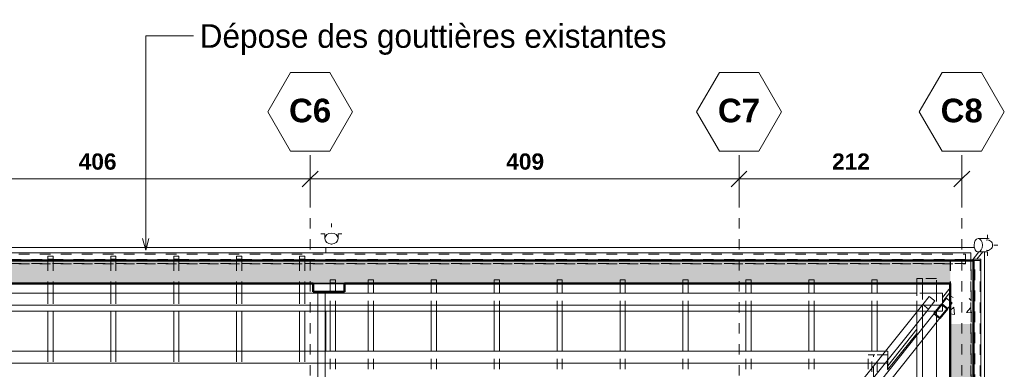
# Model space of a CAD drawing. Header units: metres. Extents: x -16.9 to 14.1, y -10.5 to 9.6.
# Tile 26 of 26: x 3.2 to 12.5, y 6.3 to 9.6. Entities that reach past the tile are written whole.
import ezdxf

# ---------------------------------------------------------------- set-up
doc = ezdxf.new("R2010")
doc.units = ezdxf.units.M
doc.linetypes.add('Ligne de quadrillage', pattern=[0.022225, 0.0127, -0.003175, 0.003175, -0.003175])
doc.linetypes.add('Tiret', pattern=[0.00635, 0.003175, -0.003175])
for name, color, linetype, lineweight in [('A-ANNO-DIMS', 211, 'Continuous', 9), ('A-ANNO-DIMS-75', 211, 'Continuous', 9), ('A-ROOF', 132, 'Continuous', 18), ('A-WALL', 113, 'Continuous', 25), ('A-WALL-HDLN', 110, 'Tiret', 25), ('A-WALL-PATT', 111, 'Continuous', 50), ('G-ANNO-TEXT', 231, 'Continuous', 9), ('P-PIPE', 3, 'Continuous', 50), ('P-PIPE-CNTR', 3, 'Continuous', 18), ('S-BEAM', 12, 'Continuous', 18), ('S-BEAM-HDLN', 1, 'Tiret', 18), ('S-COLS', 52, 'Continuous', 25), ('S-GRID', 1, 'Continuous', 9), ('S-GRID-IDEN', 1, 'Continuous', 9)]:
    doc.layers.add(name, color=color, linetype=linetype, lineweight=lineweight)
doc.styles.add('Arial_B', font='arialbd.ttf', dxfattribs={"height": 0.225})
doc.styles.add('Arial_B_1', font='arialbd.ttf', dxfattribs={"height": 0.154762})
doc.styles.add('Bodoni MT_B_I', font='BOD_BI.TTF', dxfattribs={"height": 0.225})
doc.dimstyles.new('Cotation_cm', dxfattribs={"dimscale": 0.3048, "dimtxt": 0.153039, "dimasz": 0.492126, "dimexe": 0.590551, "dimexo": 0.0625, "dimgap": 0.147638, "dimtad": 1, "dimdec": 0, "dimlfac": 100, "dimzin": 0, "dimdsep": 46, "dimtxsty": 'Arial_B_1', "dimblk1": 'OBLIQUE', "dimblk2": 'OBLIQUE', "dimsah": 1, "dimcen": 0.09, "dimazin": 0, "dimtfac": 1, "dimtdec": 4, "dimtix": 1, "dimtmove": 0, "dimatfit": 3, "dimfxl": 0.590551, "dimfxlon": 1, "dimtvp": 1, "dimtfill": 1, "dimtolj": 1, "dimtzin": 0, "dimarcsym": 2})
pattern_1 = [(50, (0, 0), (0.546555, -0.047815), [0.05715, -0.62865]), (355, (0, 0), (-0.105728, 0.573166), [0.04572, -0.50292]), (100.451, (0.04555, -0.004), (0.440828, 0.525349), [0.04857, -0.53427]), (46.184, (0, 0.1524), (0.813237, -0.12613), [0.08572, -0.94297]), (96.636, (0.0678, 0.1419), (0.712212, 0.742287), [0.07286, -0.80141]), (351.184, (0, 0.1524), (0.712217, 0.742274), [0.06858, -0.75438]), (21, (0.0762, 0.1143), (0.454846, -0.306795), [0.05715, -0.62865]), (326, (0.0762, 0.1143), (0.185405, 0.55256), [0.04572, -0.50292]), (71.451, (0.1141, 0.08873), (0.640251, 0.245763), [0.04857, -0.53427]), (37.5, (0, 0), (0.009261, 0.2536672), [0.02515, -0.47168, 0.02515, -0.48539, -0.50482]), (37.5, (0, 0), (0.009261, 0.2536672), [-1.007, 0.02515, -0.47968]), (7.5, (0, 0), (0.200456, 0.300546), [0.02515, -0.26594, 0.02515, -0.46025, -0.1924]), (7.5, (0, 0), (0.200456, 0.300546), [-0.77648, 0.02515, -0.16726]), (327.5, (-0.16993, 0), (0.4067682, -0.0171882), [0.02515, -0.16535, 0.02515, -0.56921, -0.78867]), (327.5, (-0.16993, 0), (0.4067682, -0.0171882), [-0.78486, 0.02515, -0.76352]), (317.5, (-0.24613, 0), (0.444383, 0.0762794), [0.02515, -0.2225, 0.02515, -0.36957, -0.56007]), (317.5, (-0.24613, 0), (0.444383, 0.0762794), [-0.64237, 0.02515, -0.53492])]

# ---------------------------------------------------------------- blocks, each defined once
blk = doc.blocks.new('Coude - PVC - Nom_ 40 - Standard-5038020-PH R_1 EXISTANT')
at = {"layer": 'P-PIPE', "lineweight": 18}
for p, q in [((12.2952, 7.5331), (12.3359, 7.5331)), ((12.3359, 7.4061), (12.2952, 7.4061))]:
    blk.add_line(p, q, dxfattribs=at)
at = {"layer": 'P-PIPE', "lineweight": 18, "flags": 128}
for points in [[(12.3359, 7.5331), (12.3397, 7.5331), (12.3433, 7.5331), (12.3468, 7.5331), (12.3502, 7.5331), (12.3534, 7.5331), (12.3565, 7.5331), (12.3594, 7.5331), (12.3621, 7.5331), (12.3647, 7.5331), (12.3671, 7.5331), (12.3693, 7.5331), (12.3714, 7.5331), (12.3732, 7.5331), (12.3749, 7.5331), (12.3764, 7.5331), (12.3777, 7.5331), (12.3789, 7.5331), (12.3798, 7.5331), (12.3805, 7.5331), (12.3811, 7.5331), (12.3814, 7.5331), (12.3816, 7.5331), (12.3816, 7.5331)], [(12.3816, 7.4061), (12.3815, 7.4061), (12.3812, 7.4061), (12.3807, 7.4061), (12.38, 7.4061), (12.3791, 7.4061), (12.378, 7.4061), (12.3768, 7.4061), (12.3753, 7.4061), (12.3737, 7.4061), (12.3719, 7.4061), (12.3698, 7.4061), (12.3677, 7.4061), (12.3653, 7.4061), (12.3628, 7.4061), (12.3601, 7.4061), (12.3572, 7.4061), (12.3542, 7.4061), (12.351, 7.4061), (12.3477, 7.4061), (12.3442, 7.4061), (12.3406, 7.4061), (12.3369, 7.4061), (12.3359, 7.4061)]]:
    blk.add_lwpolyline(points, dxfattribs=at)
at = {"layer": 'P-PIPE', "lineweight": 18}
blk.add_arc((12.3816, 7.4696), 0.0635, 75, 90, dxfattribs=at)
for start_param, end_param in [(0, 1.570796), (4.712389, 6.27852), (1.570796, 3.141593), (3.146257, 4.712389)]:
    blk.add_ellipse((12.2952, 7.4696), major_axis=(0, 0.0635), ratio=0.62932, start_param=start_param, end_param=end_param, dxfattribs=at)
blk = doc.blocks.new('Coude - PVC - Nom_ 40 - Standard-5059445-PH R_1 EXISTANT')
at = {"layer": 'P-PIPE', "lineweight": 18}
for p, q in [((6.0675, 7.5329), (6.0675, 7.5622)), ((6.1945, 7.5622), (6.1945, 7.5329))]:
    blk.add_line(p, q, dxfattribs=at)
at = {"layer": 'P-PIPE', "lineweight": 18, "flags": 128}
for points in [[(6.0675, 7.5622), (6.0675, 7.5642), (6.0675, 7.566), (6.0675, 7.5677), (6.0675, 7.5693), (6.0675, 7.5708), (6.0675, 7.5721), (6.0675, 7.5733), (6.0675, 7.5744), (6.0675, 7.5753), (6.0675, 7.576), (6.0675, 7.5767), (6.0675, 7.5771), (6.0675, 7.5775), (6.0675, 7.5777), (6.0675, 7.5777)], [(6.1945, 7.5777), (6.1945, 7.5777), (6.1945, 7.5774), (6.1945, 7.5771), (6.1945, 7.5766), (6.1945, 7.5759), (6.1945, 7.5751), (6.1945, 7.5742), (6.1945, 7.5731), (6.1945, 7.5719), (6.1945, 7.5706), (6.1945, 7.5691), (6.1945, 7.5675), (6.1945, 7.5657), (6.1945, 7.5639), (6.1945, 7.5622)]]:
    blk.add_lwpolyline(points, dxfattribs=at)
at = {"layer": 'P-PIPE', "lineweight": 18}
for start_param, end_param in [(1.570796, 3.138236), (3.141593, 4.712389), (0.003357, 1.570796), (4.712389, 6.283185)]:
    blk.add_ellipse((6.131, 7.5329), major_axis=(0.0635, 0), ratio=0.829038, start_param=start_param, end_param=end_param, dxfattribs=at)
blk = doc.blocks.new('Quadrillage - M_Extrémité de la ligne de quadrillage - EXA 3_0 mm Gras-566358-PH R_1 EXISTANT')
at = {"layer": 'S-GRID-IDEN'}
for p, q in [((-0.0054, 0), (-0.0025, 0.005)), ((-0.0025, 0.005), (0.0025, 0.005)), ((0.0054, 0), (0.0025, 0.005)), ((-0.0054, 0), (-0.0025, -0.005)), ((0.0054, 0), (0.0025, -0.005)), ((0.0025, -0.005), (-0.0025, -0.005))]:
    blk.add_line(p, q, dxfattribs=at)
blk = doc.blocks.new('DIMBLOCK5-PH R_1 EXISTANT')
at = {"layer": 'A-ANNO-DIMS-75'}
for p, q in [((1.8651, 8.1004), (1.8651, 8.2804)), ((5.9278, 8.1004), (5.9278, 8.2804)), ((1.8651, 8.1004), (5.9278, 8.1004)), ((1.8651, 8.1004), (1.8651, 7.9204)), ((5.9278, 8.1004), (5.9278, 7.9204))]:
    blk.add_line(p, q, dxfattribs=at)
at = {"layer": 'A-ANNO-DIMS-75', "lineweight": 35}
for p, q in [((1.8651, 8.1004), (1.9401, 8.1754)), ((5.9278, 8.1004), (6.0028, 8.1754)), ((1.8651, 8.1004), (1.7901, 8.0254)), ((5.9278, 8.1004), (5.8528, 8.0254))]:
    blk.add_line(p, q, dxfattribs=at)
at = {"layer": 'A-ANNO-DIMS-75', "color": 0, "insert": (3.7216, 8.3439), "char_height": 0.15476, "width": 0.419764, "attachment_point": 1, "line_spacing_factor": 0.941778, "style": 'Arial_B_1', "bg_fill": 3, "box_fill_scale": 1.25, "bg_fill_color": 256, "bg_fill_true_color": 13158600, "bg_fill_transparency": 0}
blk.add_mtext('406', dxfattribs=at)
blk = doc.blocks.new('_Oblique')
at = {"color": 0, "linetype": 'ByBlock', "lineweight": -2}
blk.add_line((-0.5, -0.5), (0.5, 0.5), dxfattribs=at)
blk = doc.blocks.new('DIMBLOCK6-PH R_1 EXISTANT')
at = {"layer": 'A-ANNO-DIMS-75'}
for p, q in [((5.9278, 8.1004), (5.9278, 8.2804)), ((10.0151, 8.1004), (10.0151, 8.2804)), ((5.9278, 8.1004), (10.0151, 8.1004)), ((5.9278, 8.1004), (5.9278, 7.9204)), ((10.0151, 8.1004), (10.0151, 7.9204))]:
    blk.add_line(p, q, dxfattribs=at)
at = {"layer": 'A-ANNO-DIMS-75', "lineweight": 35}
for p, q in [((5.9278, 8.1004), (6.0028, 8.1754)), ((10.0151, 8.1004), (10.0901, 8.1754)), ((5.9278, 8.1004), (5.8528, 8.0254)), ((10.0151, 8.1004), (9.9401, 8.0254))]:
    blk.add_line(p, q, dxfattribs=at)
at = {"layer": 'A-ANNO-DIMS-75', "color": 0, "insert": (7.7966, 8.3439), "char_height": 0.15476, "width": 0.419764, "attachment_point": 1, "line_spacing_factor": 0.941778, "style": 'Arial_B_1', "bg_fill": 3, "box_fill_scale": 1.25, "bg_fill_color": 256, "bg_fill_true_color": 13158600, "bg_fill_transparency": 0}
blk.add_mtext('409', dxfattribs=at)
blk = doc.blocks.new('DIMBLOCK7-PH R_1 EXISTANT')
at = {"layer": 'A-ANNO-DIMS-75'}
for p, q in [((10.0151, 8.1004), (10.0151, 8.2804)), ((12.1383, 8.1004), (12.1383, 8.2804)), ((10.0151, 8.1004), (12.1383, 8.1004)), ((10.0151, 8.1004), (10.0151, 7.9204)), ((12.1383, 8.1004), (12.1383, 7.9204))]:
    blk.add_line(p, q, dxfattribs=at)
at = {"layer": 'A-ANNO-DIMS-75', "lineweight": 35}
for p, q in [((10.0151, 8.1004), (10.0901, 8.1754)), ((12.1383, 8.1004), (12.2133, 8.1754)), ((10.0151, 8.1004), (9.9401, 8.0254)), ((12.1383, 8.1004), (12.0633, 8.0254))]:
    blk.add_line(p, q, dxfattribs=at)
at = {"layer": 'A-ANNO-DIMS-75', "color": 0, "insert": (10.9018, 8.3439), "char_height": 0.15476, "width": 0.419764, "attachment_point": 1, "line_spacing_factor": 0.941778, "style": 'Arial_B_1', "bg_fill": 3, "box_fill_scale": 1.25, "bg_fill_color": 256, "bg_fill_true_color": 13158600, "bg_fill_transparency": 0}
blk.add_mtext('212', dxfattribs=at)

msp = doc.modelspace()

# ---------------------------------------------------------------- hatches: boundary and pattern name
at = {"layer": 'A-WALL-PATT', "lineweight": 18}
h = msp.add_hatch(dxfattribs=at)
h.set_pattern_fill('FP_1', color=256, style=0, pattern_type=2)
h.set_pattern_definition(pattern_1)
h.paths.add_polyline_path([(-13.0592, 7.1053), (12.0283, 7.1053), (12.0283, 7.3253), (-14.837, 7.3253), (-14.8367, 7.1053), (-14.7571, 7.1053)])
h = msp.add_hatch(dxfattribs=at)
h.set_pattern_fill('FP_1', color=256, style=0, pattern_type=2)
h.set_pattern_definition(pattern_1)
h.paths.add_polyline_path([(12.2483, 6.7183), (12.248, 7.3253), (12.0283, 7.3253), (12.0283, 6.7183)])
h = msp.add_hatch(dxfattribs=at)
h.set_pattern_fill('FP_1', color=256, style=0, pattern_type=2)
h.set_pattern_definition(pattern_1)
h.paths.add_polyline_path([(12.2483, -7.1203), (12.2483, 6.7183), (12.0283, 6.7183), (12.0283, -7.1203)])

# ---------------------------------------------------------------- linework, layer by layer
at = {"layer": 'A-ROOF'}
for p, q in [((12.2578, 7.4487), (-9.0916, 7.4487)), ((6.0769, 7.3963), (6.0769, 7.4487)), ((6.0769, 7.3253), (6.0769, 7.3263)), ((12.2369, 7.3253), (12.3016, 7.4061)), ((12.3382, 7.4062), (12.2825, 7.3373)), ((12.3531, -7.9284), (12.3531, 7.4064)), ((12.2493, 7.2961), (12.2483, 7.295)), ((11.9539, 6.9717), (12.0283, 7.0647)), ((6.0769, 7.0118), (6.0769, 7.0253)), ((12.0283, 7.0225), (11.9539, 6.9302)), ((6.0769, 6.4596), (6.0769, 6.8398)), ((11.4334, 6.3213), (11.7111, 6.6683)), ((11.7111, 6.6295), (11.431, 6.2826))]:
    msp.add_line(p, q, dxfattribs=at)
at = {"layer": 'A-WALL', "lineweight": 50}
for p, q in [((-15.057, 7.3253), (12.2483, 7.3253)), ((12.2483, 7.3253), (12.2483, -7.8709)), ((5.9551, 7.1053), (-8.7567, 7.1053)), ((12.0283, 7.1053), (6.2551, 7.1053)), ((12.0283, -7.6523), (12.0283, 7.1053))]:
    msp.add_line(p, q, dxfattribs=at)
at = {"layer": 'A-WALL'}
msp.add_line((6.2551, 7.1053), (5.9551, 7.1053), dxfattribs=at)
at = {"layer": 'A-WALL-HDLN', "flags": 128}
msp.add_lwpolyline([(12.0283, 7.3253), (12.0283, 7.2703), (12.0283, 7.2153), (12.0283, 7.1603), (12.0283, 7.1053)], dxfattribs=at)
at = {"layer": 'G-ANNO-TEXT', "color": 190}
for p, q in [((4.361, 9.4626), (4.837, 9.4626)), ((4.361, 7.4216), (4.361, 9.4626)), ((4.361, 7.4216), (4.3309, 7.5341)), ((4.361, 7.4216), (4.3912, 7.5341))]:
    msp.add_line(p, q, dxfattribs=at)
at = {"layer": 'P-PIPE', "lineweight": 18}
for start, end in [(0, 104.12685), (256.61829, 0)]:
    msp.add_arc((12.3816, 7.4696), 0.05, start, end, dxfattribs=at)
at = {"layer": 'P-PIPE-CNTR'}
for p, q in [((6.131, 7.6412), (6.131, 7.6777)), ((6.031, 7.5777), (6.0675, 7.5777)), ((6.1945, 7.5777), (6.231, 7.5777)), ((12.3816, 7.5331), (12.3816, 7.5696)), ((6.131, 7.4777), (6.131, 7.4803)), ((12.4451, 7.4696), (12.4816, 7.4696)), ((12.3816, 7.3696), (12.3816, 7.4061))]:
    msp.add_line(p, q, dxfattribs=at)
at = {"layer": 'S-BEAM'}
for p, q in [((-15.1177, 7.3963), (12.2245, 7.3963)), ((-15.0474, 7.3263), (12.2245, 7.3263)), ((3.4272, 7.3263), (3.4272, 7.3253)), ((3.4772, 7.3263), (3.4772, 7.3253)), ((4.0272, 7.3263), (4.0272, 7.3253)), ((4.0772, 7.3263), (4.0772, 7.3253)), ((4.6272, 7.3263), (4.6272, 7.3253)), ((4.6772, 7.3263), (4.6772, 7.3253)), ((5.2272, 7.3263), (5.2272, 7.3253)), ((5.2772, 7.3263), (5.2772, 7.3253)), ((5.8272, 7.3263), (5.8272, 7.3253)), ((5.8772, 7.3263), (5.8772, 7.3253)), ((12.2245, 7.3263), (12.2245, 7.3963)), ((12.2245, 7.3963), (12.2247, 7.3963)), ((12.2247, 7.3263), (12.2245, 7.3263)), ((12.2247, 7.3629), (12.2247, 7.3263)), ((12.2493, 7.3253), (12.2483, 7.3253)), ((12.3193, 7.3373), (12.2493, 7.3373)), ((12.2493, -7.8627), (12.2493, 7.3373)), ((12.3193, -7.8627), (12.3193, 7.3373)), ((3.4272, 7.1053), (3.4272, 7.0118)), ((3.4772, 7.1053), (3.4772, 7.0118)), ((4.0272, 7.1053), (4.0272, 7.0118)), ((4.0772, 7.1053), (4.0772, 7.0118)), ((4.6272, 7.1053), (4.6272, 7.0118)), ((4.6772, 7.1053), (4.6772, 7.0118)), ((5.2272, 7.1053), (5.2272, 7.0118)), ((5.2772, 7.1053), (5.2772, 7.0118)), ((5.8272, 7.1053), (5.8272, 7.0118)), ((5.8772, 7.1053), (5.8772, 7.0118)), ((6.4809, 7.0118), (6.4809, 7.1053)), ((6.5309, 7.0118), (6.5309, 7.1053)), ((7.0809, 7.0118), (7.0809, 7.1053)), ((7.1309, 7.0118), (7.1309, 7.1053)), ((7.6809, 7.0118), (7.6809, 7.1053)), ((7.7309, 7.0118), (7.7309, 7.1053)), ((8.2809, 7.0118), (8.2809, 7.1053)), ((8.3309, 7.0118), (8.3309, 7.1053)), ((8.8809, 7.0118), (8.8809, 7.1053)), ((8.9309, 7.0118), (8.9309, 7.1053)), ((9.4809, 7.0118), (9.4809, 7.1053)), ((9.5309, 7.0118), (9.5309, 7.1053)), ((10.0809, 7.0118), (10.0809, 7.1053)), ((10.1309, 7.0118), (10.1309, 7.1053)), ((10.6809, 7.0118), (10.6809, 7.1053)), ((10.7309, 7.0118), (10.7309, 7.1053)), ((11.2809, 7.0118), (11.2809, 7.1053)), ((11.3309, 7.0118), (11.3309, 7.1053)), ((11.7111, 6.9865), (11.7111, 7.1053)), ((11.7631, 6.9537), (11.7631, 7.1053)), ((5.9997, 7.0118), (1.8625, 7.0118)), ((5.9997, 7.0253), (5.9997, 5.6771)), ((6.0697, 7.0253), (6.0697, 5.6771)), ((11.7111, 7.0118), (6.0697, 7.0118)), ((6.1199, 7.0118), (6.1199, 7.0253)), ((6.1699, 7.0118), (6.1699, 7.0253)), ((11.7663, 6.9053), (11.8276, 6.982)), ((11.8276, 6.982), (11.8823, 6.9382)), ((11.9539, 7.0118), (11.8378, 7.0118)), ((11.897, 7.0118), (11.897, 7.035)), ((11.9485, 6.9089), (11.9922, 6.9636)), ((11.9539, 6.9156), (11.9539, 7.0118)), ((11.9539, 6.9848), (11.954, 6.9545)), ((11.954, 6.9545), (11.9539, 6.9157)), ((11.9922, 6.9636), (12.0283, 6.9346)), ((1.8625, 6.8971), (5.9997, 6.8971)), ((6.0697, 6.8971), (11.7597, 6.8971)), ((10.1441, 4.8783), (11.7663, 6.9053)), ((10.1441, 4.7663), (11.821, 6.8616)), ((11.821, 6.8616), (11.7663, 6.9053)), ((11.8823, 6.9382), (11.821, 6.8616)), ((11.8494, 6.8971), (11.9391, 6.8971)), ((12.0283, 6.8967), (12.0031, 6.8651)), ((1.8625, 6.8398), (5.9997, 6.8398)), ((3.4272, 6.8398), (3.4272, 6.4596)), ((3.4772, 6.8398), (3.4772, 6.4596)), ((4.0272, 6.8398), (4.0272, 6.4596)), ((4.0772, 6.8398), (4.0772, 6.4596)), ((4.6272, 6.8398), (4.6272, 6.4596)), ((4.6772, 6.8398), (4.6772, 6.4596)), ((5.2272, 6.8398), (5.2272, 6.4596)), ((5.2772, 6.8398), (5.2772, 6.4596)), ((5.8272, 6.8398), (5.8272, 6.4596)), ((5.8772, 6.8398), (5.8772, 6.4596)), ((6.0697, 6.8398), (11.7139, 6.8398)), ((6.1199, 6.4596), (6.1199, 6.8398)), ((6.1699, 6.4596), (6.1699, 6.8398)), ((6.4809, 6.4596), (6.4809, 6.8398)), ((6.5309, 6.4596), (6.5309, 6.8398)), ((7.0809, 6.4596), (7.0809, 6.8398)), ((7.1309, 6.4596), (7.1309, 6.8398)), ((7.6809, 6.4596), (7.6809, 6.8398)), ((7.7309, 6.4596), (7.7309, 6.8398)), ((8.2809, 6.4596), (8.2809, 6.8398)), ((8.3309, 6.4596), (8.3309, 6.8398)), ((8.8809, 6.4596), (8.8809, 6.8398)), ((8.9309, 6.4596), (8.9309, 6.8398)), ((9.4809, 6.4596), (9.4809, 6.8398)), ((9.5309, 6.4596), (9.5309, 6.8398)), ((10.0809, 6.4596), (10.0809, 6.8398)), ((10.1309, 6.4596), (10.1309, 6.8398)), ((11.8756, 6.8178), (10.1441, 4.6542)), ((11.9302, 6.774), (10.1441, 4.5422)), ((10.6809, 6.4596), (10.6809, 6.8398)), ((10.7309, 6.4596), (10.7309, 6.8398)), ((11.2809, 6.4596), (11.2809, 6.8398)), ((11.3309, 6.4596), (11.3309, 6.8398)), ((11.7111, 6.8364), (11.7111, 6.8398)), ((11.7631, 6.6773), (11.7631, 6.7893)), ((11.8035, 6.8398), (11.8932, 6.8398)), ((11.7111, 6.6123), (11.7111, 6.7243)), ((11.897, -0.0121), (11.897, 6.7325)), ((11.7111, -0.124), (11.7111, 6.5003)), ((11.7631, -0.124), (11.7631, 6.5653)), ((5.9997, 6.4596), (1.8625, 6.4596)), ((11.4096, 6.4596), (6.0697, 6.4596)), ((11.2972, 6.4242), (11.2826, 6.4242)), ((11.309, 6.4242), (11.2972, 6.4242)), ((11.2972, 6.415), (11.2972, 6.4242)), ((1.8625, 6.3449), (5.9997, 6.3449)), ((6.0697, 6.3449), (11.3178, 6.3449)), ((11.4074, 6.3449), (11.4334, 6.3449)), ((11.4334, 6.3449), (11.4334, 6.3774)), ((11.4334, 6.2875), (11.4334, 6.3449))]:
    msp.add_line(p, q, dxfattribs=at)
at = {"layer": 'S-BEAM', "lineweight": 50}
for p, q in [((11.8756, 6.8178), (11.9485, 6.9089)), ((12.0031, 6.8651), (11.9302, 6.774)), ((11.9485, 6.9089), (12.0031, 6.8651)), ((11.9302, 6.774), (11.8756, 6.8178))]:
    msp.add_line(p, q, dxfattribs=at)
at = {"layer": 'S-BEAM-HDLN'}
for p, q in [((-15.0474, 7.3849), (12.1728, 7.3849)), ((12.1728, 7.3339), (-15.0474, 7.3339)), ((3.4272, 7.3368), (3.4272, 7.3659)), ((3.4272, 7.3659), (3.4772, 7.3659)), ((3.4772, 7.3368), (3.4272, 7.3368)), ((3.4272, 7.3368), (3.4272, 7.3263)), ((3.4272, 7.3252), (3.4272, 7.1053)), ((3.4772, 7.3659), (3.4772, 7.3368)), ((3.4772, 7.3368), (3.4772, 7.3263)), ((3.4772, 7.3252), (3.4772, 7.1053)), ((4.0272, 7.3368), (4.0272, 7.3659)), ((4.0272, 7.3659), (4.0772, 7.3659)), ((4.0772, 7.3368), (4.0272, 7.3368)), ((4.0272, 7.3368), (4.0272, 7.3263)), ((4.0272, 7.3252), (4.0272, 7.1053)), ((4.0772, 7.3659), (4.0772, 7.3368)), ((4.0772, 7.3368), (4.0772, 7.3263)), ((4.0772, 7.3252), (4.0772, 7.1053)), ((4.6272, 7.3368), (4.6272, 7.3659)), ((4.6272, 7.3659), (4.6772, 7.3659)), ((4.6772, 7.3368), (4.6272, 7.3368)), ((4.6272, 7.3368), (4.6272, 7.3263)), ((4.6272, 7.3252), (4.6272, 7.1053)), ((4.6772, 7.3659), (4.6772, 7.3368)), ((4.6772, 7.3368), (4.6772, 7.3263)), ((4.6772, 7.3252), (4.6772, 7.1053)), ((5.2272, 7.3368), (5.2272, 7.3659)), ((5.2272, 7.3659), (5.2772, 7.3659)), ((5.2772, 7.3368), (5.2272, 7.3368)), ((5.2272, 7.3368), (5.2272, 7.3263)), ((5.2272, 7.3252), (5.2272, 7.1053)), ((5.2772, 7.3659), (5.2772, 7.3368)), ((5.2772, 7.3368), (5.2772, 7.3263)), ((5.2772, 7.3252), (5.2772, 7.1053)), ((5.8272, 7.3368), (5.8272, 7.3659)), ((5.8272, 7.3659), (5.8772, 7.3659)), ((5.8772, 7.3368), (5.8272, 7.3368)), ((5.8272, 7.3368), (5.8272, 7.3263)), ((5.8272, 7.3252), (5.8272, 7.1053)), ((5.8772, 7.3659), (5.8772, 7.3368)), ((5.8772, 7.3368), (5.8772, 7.3263)), ((5.8772, 7.3252), (5.8772, 7.1053)), ((12.1728, 7.3849), (12.1728, 7.3829)), ((12.1728, 7.3379), (12.1728, 7.3809)), ((12.1728, 7.3809), (12.1728, 7.3379)), ((12.1728, 7.3359), (12.1729, 7.3359)), ((12.1729, 7.3339), (12.1728, 7.3339)), ((12.1729, 7.3339), (12.1729, 7.3339)), ((12.1729, 7.3338), (12.1729, 7.3327)), ((12.173, 7.2964), (12.1729, 7.3327)), ((12.2241, 7.3253), (12.2241, -7.8627)), ((12.2247, 7.3963), (12.2247, 7.363)), ((12.2261, -7.8627), (12.2261, 7.3253)), ((12.2276, -7.8627), (12.2276, 7.3253)), ((12.2624, 7.3253), (12.2493, 7.3253)), ((12.2624, 7.3253), (12.2631, 7.3253)), ((12.2624, -7.8627), (12.2624, 7.3253)), ((12.2631, -7.8627), (12.2631, 7.3253)), ((12.2671, 7.3253), (12.2631, 7.3253)), ((12.3101, 7.3253), (12.2671, 7.3253)), ((12.3141, 7.3253), (12.3101, 7.3253)), ((12.3141, 7.3253), (12.3141, -7.8627)), ((12.173, 7.2948), (-15.0473, 7.2948)), ((-15.0473, 7.2928), (12.173, 7.2928)), ((12.173, 7.2964), (-15.0472, 7.2964)), ((12.173, 7.2928), (12.173, 7.2948)), ((6.1199, 7.1396), (6.1699, 7.1396)), ((6.1199, 7.1104), (6.1199, 7.1396)), ((6.1699, 7.1396), (6.1699, 7.1104)), ((6.4809, 7.1396), (6.5309, 7.1396)), ((6.4809, 7.1104), (6.4809, 7.1396)), ((6.5309, 7.1396), (6.5309, 7.1104)), ((7.0809, 7.1396), (7.1309, 7.1396)), ((7.0809, 7.1104), (7.0809, 7.1396)), ((7.1309, 7.1396), (7.1309, 7.1104)), ((7.6809, 7.1396), (7.7309, 7.1396)), ((7.6809, 7.1104), (7.6809, 7.1396)), ((7.7309, 7.1396), (7.7309, 7.1104)), ((8.2809, 7.1396), (8.3309, 7.1396)), ((8.2809, 7.1104), (8.2809, 7.1396)), ((8.3309, 7.1396), (8.3309, 7.1104)), ((8.8809, 7.1396), (8.9309, 7.1396)), ((8.8809, 7.1104), (8.8809, 7.1396)), ((8.9309, 7.1396), (8.9309, 7.1104)), ((9.4809, 7.1396), (9.5309, 7.1396)), ((9.4809, 7.1104), (9.4809, 7.1396)), ((9.5309, 7.1396), (9.5309, 7.1104)), ((10.0809, 7.1396), (10.1309, 7.1396)), ((10.0809, 7.1104), (10.0809, 7.1396)), ((10.1309, 7.1396), (10.1309, 7.1104)), ((10.6809, 7.1396), (10.7309, 7.1396)), ((10.6809, 7.1104), (10.6809, 7.1396)), ((10.7309, 7.1396), (10.7309, 7.1104)), ((11.2809, 7.1396), (11.3309, 7.1396)), ((11.2809, 7.1104), (11.2809, 7.1396)), ((11.3309, 7.1396), (11.3309, 7.1104)), ((11.7631, 7.1524), (11.7111, 7.1524)), ((11.7111, 7.1053), (11.7111, 7.1524)), ((11.897, 7.1524), (11.7631, 7.1524)), ((11.7631, 7.1053), (11.7631, 7.1524)), ((11.897, 7.0351), (11.897, 7.1524)), ((6.1699, 7.1104), (6.1199, 7.1104)), ((6.1199, 7.0253), (6.1199, 7.1104)), ((6.1699, 7.0253), (6.1699, 7.1104)), ((6.5309, 7.1104), (6.4809, 7.1104)), ((6.4809, 7.1053), (6.4809, 7.1104)), ((6.5309, 7.1053), (6.5309, 7.1104)), ((7.1309, 7.1104), (7.0809, 7.1104)), ((7.0809, 7.1053), (7.0809, 7.1104)), ((7.1309, 7.1053), (7.1309, 7.1104)), ((7.7309, 7.1104), (7.6809, 7.1104)), ((7.6809, 7.1053), (7.6809, 7.1104)), ((7.7309, 7.1053), (7.7309, 7.1104)), ((8.3309, 7.1104), (8.2809, 7.1104)), ((8.2809, 7.1053), (8.2809, 7.1104)), ((8.3309, 7.1053), (8.3309, 7.1104)), ((8.9309, 7.1104), (8.8809, 7.1104)), ((8.8809, 7.1053), (8.8809, 7.1104)), ((8.9309, 7.1053), (8.9309, 7.1104)), ((9.5309, 7.1104), (9.4809, 7.1104)), ((9.4809, 7.1053), (9.4809, 7.1104)), ((9.5309, 7.1053), (9.5309, 7.1104)), ((10.1309, 7.1104), (10.0809, 7.1104)), ((10.0809, 7.1053), (10.0809, 7.1104)), ((10.1309, 7.1053), (10.1309, 7.1104)), ((10.7309, 7.1104), (10.6809, 7.1104)), ((10.6809, 7.1053), (10.6809, 7.1104)), ((10.7309, 7.1053), (10.7309, 7.1104)), ((11.3309, 7.1104), (11.2809, 7.1104)), ((11.2809, 7.1053), (11.2809, 7.1104)), ((11.3309, 7.1053), (11.3309, 7.1104)), ((3.4272, 7.0118), (3.4272, 6.8398)), ((3.4772, 7.0118), (3.4772, 6.8398)), ((4.0272, 7.0118), (4.0272, 6.8398)), ((4.0772, 7.0118), (4.0772, 6.8398)), ((4.6272, 7.0118), (4.6272, 6.8398)), ((4.6772, 7.0118), (4.6772, 6.8398)), ((5.2272, 7.0118), (5.2272, 6.8398)), ((5.2772, 7.0118), (5.2772, 6.8398)), ((5.8272, 7.0118), (5.8272, 6.8398)), ((5.8772, 7.0118), (5.8772, 6.8398)), ((6.0697, 7.0118), (5.9998, 7.0118)), ((6.1199, 6.8398), (6.1199, 7.0118)), ((6.1699, 6.8398), (6.1699, 7.0118)), ((6.4809, 6.8398), (6.4809, 7.0118)), ((6.5309, 6.8398), (6.5309, 7.0118)), ((7.0809, 6.8398), (7.0809, 7.0118)), ((7.1309, 6.8398), (7.1309, 7.0118)), ((7.6809, 6.8398), (7.6809, 7.0118)), ((7.7309, 6.8398), (7.7309, 7.0118)), ((8.2809, 6.8398), (8.2809, 7.0118)), ((8.3309, 6.8398), (8.3309, 7.0118)), ((8.8809, 6.8398), (8.8809, 7.0118)), ((8.9309, 6.8398), (8.9309, 7.0118)), ((9.4809, 6.8398), (9.4809, 7.0118)), ((9.5309, 6.8398), (9.5309, 7.0118)), ((10.0809, 6.8398), (10.0809, 7.0118)), ((10.1309, 6.8398), (10.1309, 7.0118)), ((10.6809, 6.8398), (10.6809, 7.0118)), ((10.7309, 6.8398), (10.7309, 7.0118)), ((11.2809, 6.8398), (11.2809, 7.0118)), ((11.3309, 6.8398), (11.3309, 7.0118)), ((11.7111, 6.8398), (11.7111, 6.9865)), ((11.8378, 7.0118), (11.7112, 7.0118)), ((11.7631, 6.7894), (11.7631, 6.9537)), ((11.897, 6.7325), (11.897, 7.0118)), ((5.9998, 6.8971), (6.0697, 6.8971)), ((11.7598, 6.8971), (11.8494, 6.8971)), ((11.9391, 6.8971), (11.9539, 6.8971)), ((11.9539, 6.9157), (11.9539, 6.8784)), ((11.9539, 6.8971), (11.9539, 6.9156)), ((11.9539, 6.8398), (11.9539, 6.8971)), ((12.0284, 6.9346), (12.0469, 6.9198)), ((12.0469, 6.9198), (12.0284, 6.8967)), ((5.9998, 6.8398), (6.0697, 6.8398)), ((11.7111, 6.7244), (11.7111, 6.8363)), ((11.7139, 6.8398), (11.8035, 6.8398)), ((11.8932, 6.8398), (11.9539, 6.8398)), ((11.7631, 6.5653), (11.7631, 6.6773)), ((11.7111, 6.5003), (11.7111, 6.6123)), ((3.4272, 6.4596), (3.4272, 6.2876)), ((3.4772, 6.4596), (3.4772, 6.2876)), ((4.0272, 6.4596), (4.0272, 6.2876)), ((4.0772, 6.4596), (4.0772, 6.2876)), ((4.6272, 6.4596), (4.6272, 6.2876)), ((4.6772, 6.4596), (4.6772, 6.2876)), ((5.2272, 6.4596), (5.2272, 6.2876)), ((5.2772, 6.4596), (5.2772, 6.2876)), ((5.8272, 6.4596), (5.8272, 6.2876)), ((5.8772, 6.4596), (5.8772, 6.2876)), ((6.0697, 6.4596), (5.9998, 6.4596)), ((6.1199, 6.2876), (6.1199, 6.4596)), ((6.1699, 6.2876), (6.1699, 6.4596)), ((6.4809, 6.2876), (6.4809, 6.4596)), ((6.5309, 6.2876), (6.5309, 6.4596)), ((7.0809, 6.2876), (7.0809, 6.4596)), ((7.1309, 6.2876), (7.1309, 6.4596)), ((7.6809, 6.2876), (7.6809, 6.4596)), ((7.7309, 6.2876), (7.7309, 6.4596)), ((8.2809, 6.2876), (8.2809, 6.4596)), ((8.3309, 6.2876), (8.3309, 6.4596)), ((8.8809, 6.2876), (8.8809, 6.4596)), ((8.9309, 6.2876), (8.9309, 6.4596)), ((9.4809, 6.2876), (9.4809, 6.4596)), ((9.5309, 6.2876), (9.5309, 6.4596)), ((10.0809, 6.2876), (10.0809, 6.4596)), ((10.1309, 6.2876), (10.1309, 6.4596)), ((10.6809, 6.2876), (10.6809, 6.4596)), ((10.7309, 6.2876), (10.7309, 6.4596)), ((11.2825, 6.4242), (11.2451, 6.4242)), ((11.2451, 6.2876), (11.2451, 6.4242)), ((11.2809, 6.2628), (11.2809, 6.4596)), ((11.2972, 6.2071), (11.2972, 6.415)), ((11.431, 6.4242), (11.309, 6.4242)), ((11.3309, 6.2628), (11.3309, 6.4596)), ((11.4335, 6.4596), (11.4096, 6.4596)), ((11.431, 6.2876), (11.431, 6.4242)), ((11.4334, 6.3774), (11.4335, 6.4596)), ((5.9998, 6.3449), (6.0697, 6.3449)), ((11.3178, 6.3449), (11.4074, 6.3449))]:
    msp.add_line(p, q, dxfattribs=at)
for centre, major_axis, start_param, end_param in [((12.1728, 7.3809), (0, 0.004), 0, 1.570796), ((12.1728, 7.3809), (0, 0.002), 1.047198, 1.570796), ((12.1728, 7.3379), (0, 0.004), 1.570796, 3.141593), ((12.1728, 7.3379), (0, 0.002), 1.570796, 2.094395), ((12.1729, 7.3309), (0, 0.005), 5.323254, 6.111425), ((12.1729, 7.3309), (0, 0.003), 5.323254, 6.061237), ((12.173, 7.2959), (0, 0.00304), 3.993826, 5.272177), ((12.173, 7.2959), (0, 0.00104), 3.141593, 5.235988)]:
    msp.add_ellipse(centre, major_axis=major_axis, ratio=0.001674, start_param=start_param, end_param=end_param, dxfattribs=at)
at = {"layer": 'S-COLS', "lineweight": 50}
for p, q in [((5.9551, 7.0253), (5.9551, 7.1053)), ((6.2551, 7.1053), (6.2551, 7.0253)), ((6.2551, 7.0253), (5.9551, 7.0253))]:
    msp.add_line(p, q, dxfattribs=at)
at = {"layer": 'S-COLS'}
msp.add_line((5.9551, 7.1053), (6.2551, 7.1053), dxfattribs=at)
at = {"layer": 'S-GRID', "linetype": 'Ligne de quadrillage'}
for p, q in [((5.9278, -9.5717), (5.9278, 8.3345)), ((10.0151, -9.5717), (10.0151, 8.3345)), ((12.1383, -9.5717), (12.1383, 8.3345))]:
    msp.add_line(p, q, dxfattribs=at)

# ---------------------------------------------------------------- block references
at = {"layer": 'P-PIPE', "lineweight": 18}
for name in ['Coude - PVC - Nom_ 40 - Standard-5059445-PH R_1 EXISTANT', 'Coude - PVC - Nom_ 40 - Standard-5038020-PH R_1 EXISTANT']:
    msp.add_blockref(name, (0, 0), dxfattribs=at)
at = {"layer": 'S-GRID-IDEN', "xscale": 74.99999999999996, "yscale": 74.99999999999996, "zscale": 74.99999999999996}
for p in [(5.9278, 8.7395), (10.0151, 8.7395), (12.1383, 8.7395)]:
    msp.add_blockref('Quadrillage - M_Extrémité de la ligne de quadrillage - EXA 3_0 mm Gras-566358-PH R_1 EXISTANT', p, dxfattribs=at)

# ---------------------------------------------------------------- texts
at = {"layer": 'G-ANNO-TEXT', "color": 190, "insert": (4.8745, 9.5751), "char_height": 0.225, "width": 6.132909, "attachment_point": 1, "style": 'Bodoni MT_B_I', "bg_fill": 3, "box_fill_scale": 1.25, "bg_fill_color": 256, "bg_fill_true_color": 13158600, "bg_fill_transparency": 0}
msp.add_mtext('Dépose des gouttières existantes', dxfattribs=at)
at = {"layer": 'S-GRID-IDEN', "char_height": 0.225, "width": 0.493038, "attachment_point": 1, "style": 'Arial_B'}
for s, insert in [('C6', (5.7262, 8.8653)), ('C7', (9.8135, 8.8653)), ('C8', (11.9367, 8.8653))]:
    msp.add_mtext(s, dxfattribs=dict(at, insert=insert))

# ---------------------------------------------------------------- next in the draw order: dimensions: what is measured, and where the dimension line sits
at = {"layer": 'A-ANNO-DIMS'}
dim = msp.add_linear_dim(base=(5.9278, 8.1004), p1=(1.8651, 8.2804), p2=(5.9278, 8.2804), dimstyle='Cotation_cm', override={"dimpost": '<>', "dimfxl": 4.062713}, dxfattribs=at)
dim.commit()
dim.dimension.update_dxf_attribs({"geometry": 'DIMBLOCK5-PH R_1 EXISTANT', "text_midpoint": (3.8965, 8.2244)})

# ---------------------------------------------------------------- next in the draw order: dimensions: what is measured, and where the dimension line sits
dim = msp.add_linear_dim(base=(10.0151, 8.1004), p1=(5.9278, 8.2804), p2=(10.0151, 8.2804), dimstyle='Cotation_cm', override={"dimpost": '<>', "dimfxl": 4.087327}, dxfattribs=at)
dim.commit()
dim.dimension.update_dxf_attribs({"geometry": 'DIMBLOCK6-PH R_1 EXISTANT', "text_midpoint": (7.9715, 8.2244)})

# ---------------------------------------------------------------- next in the draw order: dimensions: what is measured, and where the dimension line sits
dim = msp.add_linear_dim(base=(12.1383, 8.1004), p1=(10.0151, 8.2804), p2=(12.1383, 8.2804), dimstyle='Cotation_cm', override={"dimpost": '<>', "dimfxl": 2.123194}, dxfattribs=at)
dim.commit()
dim.dimension.update_dxf_attribs({"geometry": 'DIMBLOCK7-PH R_1 EXISTANT', "text_midpoint": (11.0767, 8.2231)})

doc.saveas('drawing.dxf')
